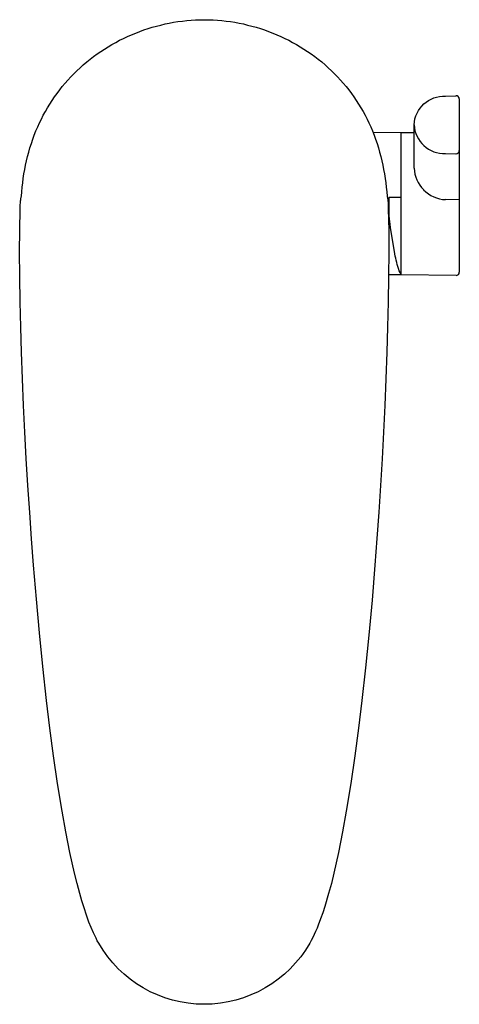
# Model space of a CAD drawing. Header units: millimetres. Extents: x -29 to 39, y -124 to 28.
import ezdxf

# ---------------------------------------------------------------- set-up
doc = ezdxf.new("R2010")
doc.units = ezdxf.units.MM
doc.header["$MEASUREMENT"] = 0
doc.layers.add('PLANNING', color=1, linetype='Continuous')

# ---------------------------------------------------------------- blocks, each defined once
blk = doc.blocks.new('16410000_t')
at = {"layer": 'PLANNING'}
for p, q in [((39.46, 16.2), (39.46, -10.57)), ((32.46, 5.52), (32.46, 12.21)), ((30.46, 10.98), (26.12, 11.02)), ((30.46, 11.01), (32.46, 11.03)), ((30.46, -10.99), (30.46, 11.01)), ((28.54, 0.96), (28.54, -4.45)), ((30.46, 0.96), (28.54, 0.96)), ((39.46, 0.62), (37.34, 0.65)), ((30.46, -10.96), (28.54, -10.98)), ((38.96, -11.07), (30.46, -10.99))]:
    blk.add_line(p, q, dxfattribs=at)
for points in [[(28.28, 1.17), (28.31, 1.08), (28.33, 0.98), (28.35, 0.89), (28.36, 0.8), (28.38, 0.72), (28.39, 0.63), (28.41, 0.45), (28.44, 0.14), (28.46, -0.17), (28.48, -0.8), (28.54, -4.1), (28.55, -7.39), (28.52, -11.28), (28.46, -15.16), (28.37, -19.05), (28.26, -22.93), (28.11, -27.05), (27.94, -31.17), (27.74, -35.28), (27.52, -39.4), (27.28, -43.51), (27.01, -47.63), (26.72, -51.74), (26.41, -55.85), (25.96, -61.25), (25.46, -66.66), (24.95, -71.7), (24.39, -76.74), (23.87, -81.03), (23.31, -85.31), (22.68, -89.59), (21.98, -93.85), (21.41, -97.06), (20.77, -100.25), (20.43, -101.84), (20.06, -103.43), (19.67, -105.01), (19.25, -106.58), (18.67, -108.56), (18.35, -109.54), (18.01, -110.51), (17.64, -111.47), (17.45, -111.95), (17.24, -112.42), (17.03, -112.89), (16.8, -113.36), (16.57, -113.82), (16.32, -114.27, -0.57735), (-16.32, -114.27), (-16.54, -113.87), (-16.74, -113.47), (-17.13, -112.66), (-17.49, -111.84), (-17.83, -111.01), (-18.23, -109.91), (-18.59, -108.81), (-18.93, -107.7), (-19.25, -106.58), (-19.67, -105.01), (-20.06, -103.43), (-20.43, -101.84), (-20.77, -100.25), (-21.41, -97.06), (-21.98, -93.85), (-22.68, -89.59), (-23.31, -85.31), (-23.87, -81.03), (-24.39, -76.74), (-24.97, -71.52), (-25.5, -66.3), (-25.97, -61.08), (-26.41, -55.85), (-26.72, -51.76), (-27, -47.68), (-27.27, -43.53), (-27.52, -39.38), (-27.74, -35.27), (-27.93, -31.16), (-28.11, -27.04), (-28.26, -22.93), (-28.37, -19.05), (-28.46, -15.16), (-28.52, -11.28), (-28.55, -7.39), (-28.54, -4.1), (-28.48, -0.8), (-28.46, -0.17), (-28.44, 0.14), (-28.41, 0.45), (-28.39, 0.63), (-28.38, 0.72), (-28.36, 0.8), (-28.35, 0.89), (-28.33, 0.98), (-28.31, 1.08), (-28.28, 1.17), (-28.23, 1.86), (-28.16, 2.55), (-28.08, 3.24), (-27.99, 3.93), (-27.88, 4.61), (-27.76, 5.3), (-27.63, 5.98), (-27.48, 6.65), (-27.32, 7.32), (-27.14, 7.99), (-26.95, 8.66), (-26.74, 9.31), (-26.52, 9.97), (-26.28, 10.62), (-26.03, 11.26), (-25.76, 11.89), (-25.48, 12.5), (-25.19, 13.09), (-24.89, 13.69), (-24.57, 14.27), (-24.23, 14.85), (-23.89, 15.41), (-23.53, 15.97), (-23.15, 16.52), (-22.76, 17.06), (-22.36, 17.6), (-21.95, 18.12), (-21.52, 18.63), (-21.08, 19.13), (-20.63, 19.62), (-20.17, 20.1), (-19.7, 20.56), (-19.2, 21.03), (-18.7, 21.48), (-18.18, 21.92), (-17.65, 22.34), (-17.11, 22.76), (-16.56, 23.16), (-16, 23.54), (-15.43, 23.91), (-14.86, 24.27), (-14.27, 24.62), (-13.68, 24.95), (-13.08, 25.27), (-12.47, 25.57), (-11.85, 25.86), (-11.23, 26.13), (-10.6, 26.39), (-9.97, 26.63), (-9.33, 26.86), (-8.69, 27.08), (-8.04, 27.28), (-7.38, 27.46), (-6.72, 27.63), (-6.06, 27.79), (-5.4, 27.93), (-4.73, 28.05), (-4.06, 28.15), (-3.38, 28.24), (-2.71, 28.32), (-2.03, 28.38), (-1.36, 28.42), (-0.68, 28.44), (0, 28.45), (0.68, 28.44), (1.36, 28.42), (2.03, 28.38), (2.71, 28.32), (3.38, 28.24), (4.06, 28.15), (4.73, 28.05), (5.4, 27.93), (6.06, 27.79), (6.72, 27.63), (7.38, 27.46), (8.04, 27.28), (8.69, 27.08), (9.33, 26.86), (9.97, 26.63), (10.6, 26.39), (11.23, 26.13), (11.85, 25.86), (12.47, 25.57), (13.08, 25.27), (13.68, 24.95), (14.27, 24.62), (14.86, 24.27), (15.43, 23.91), (16, 23.54), (16.56, 23.16), (17.11, 22.76), (17.65, 22.34), (18.18, 21.92), (18.7, 21.48), (19.2, 21.03), (19.7, 20.56), (20.17, 20.1), (20.63, 19.62), (21.08, 19.13), (21.52, 18.63), (21.95, 18.12), (22.36, 17.6), (22.76, 17.06), (23.15, 16.52), (23.53, 15.97), (23.89, 15.41), (24.23, 14.85), (24.57, 14.27), (24.89, 13.69), (25.19, 13.09), (25.48, 12.5), (25.76, 11.89), (26.03, 11.26), (26.28, 10.62), (26.52, 9.97), (26.74, 9.31), (26.95, 8.66), (27.14, 7.99), (27.32, 7.32), (27.48, 6.65), (27.63, 5.98), (27.76, 5.3), (27.88, 4.61), (27.99, 3.93), (28.08, 3.24), (28.16, 2.55), (28.23, 1.86), (28.28, 1.17)], [(32.46, 12.21, -0.408457), (37.33, 16.66), (38.95, 16.7)], [(32.46, 12.21, 0.408457), (37.33, 7.76), (38.95, 7.72)], [(30.46, -10.89), (30.17, -10.33, -0.04576), (29.5, -7.75), (28.83, -3.66), (28.55, -1.37)]]:
    blk.add_lwpolyline(points, format="xyb", dxfattribs=at)
for centre, radius, start, end in [((38.96, 16.2), 0.5, 0.0008, 91.3226), ((38.96, 8.22), 0.5, 268.6774, 0.0008), ((37.36, 5.68), 4.89, 181.901, 225.7773), ((37.5, 5.56), 4.91, 223.6209, 268.1881), ((38.96, -10.57), 0.5, 269.5, 0.0006)]:
    blk.add_arc(centre, radius, start, end, dxfattribs=at)

msp = doc.modelspace()

# ---------------------------------------------------------------- block references
msp.add_blockref('16410000_t', (0, 0))

doc.saveas('drawing.dxf')
